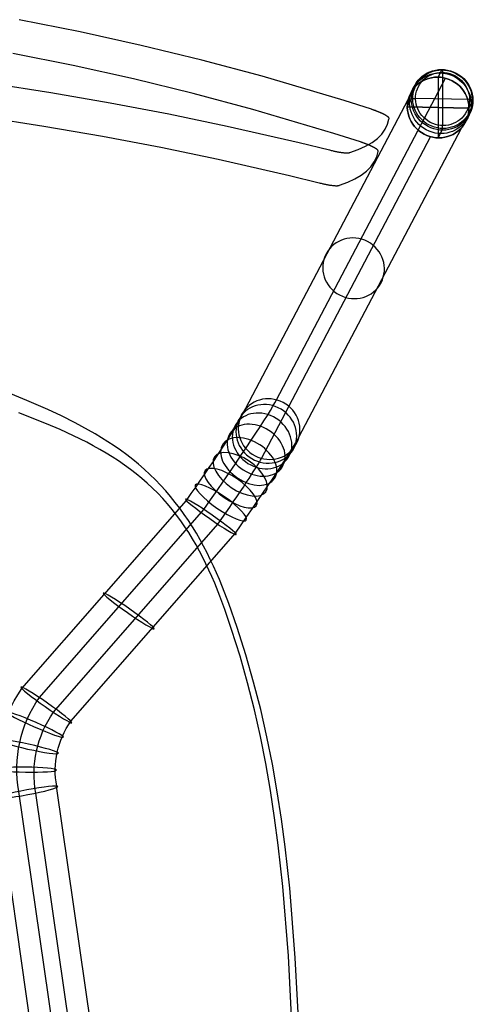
# Model space of a CAD drawing. Extents: x 1856 to 2414, y 2663 to 3200.
# Tile 8 of 8: x 2296 to 2414, y 2931 to 3185. Entities that reach past the tile are written whole.
import ezdxf

# ---------------------------------------------------------------- set-up
doc = ezdxf.new("R2010")
doc.units = 0
doc.layers.add('CAPA_01', color=12, linetype='CONTINUOUS')
doc.layers.add('METAL', color=6, linetype='CONTINUOUS')

msp = doc.modelspace()

# ---------------------------------------------------------------- linework, layer by layer
at = {"layer": 'CAPA_01'}
for points in [[(2288.38, 3168.69, 696.65), (2303.84, 3166.29, 699.97), (2319.15, 3163.65, 703.55), (2334.34, 3160.76, 707.4), (2349.35, 3157.64, 711.49), (2367.93, 3153.39, 716.95), (2375.73, 3151.47, 719.38), (2375.97, 3151.41, 719.45), (2376.2, 3151.36, 719.53), (2376.44, 3151.3, 719.62), (2376.67, 3151.24, 719.72), (2376.89, 3151.19, 719.83), (2377.12, 3151.14, 719.94), (2377.34, 3151.1, 720.06), (2377.56, 3151.05, 720.19), (2377.77, 3151.01, 720.33), (2377.98, 3150.97, 720.47), (2378.19, 3150.94, 720.62), (2378.39, 3150.9, 720.78), (2378.58, 3150.87, 720.94), (2378.77, 3150.84, 721.11), (2378.95, 3150.82, 721.29), (2379.13, 3150.8, 721.47), (2379.3, 3150.78, 721.66), (2379.47, 3150.76, 721.86), (2379.63, 3150.75, 722.06), (2379.78, 3150.74, 722.26), (2379.93, 3150.73, 722.47), (2380.07, 3150.72, 722.69), (2380.2, 3150.72, 722.91), (2380.33, 3150.72, 723.13), (2380.45, 3150.73, 723.36), (2380.56, 3150.73, 723.59), (2380.66, 3150.74, 723.82), (2380.76, 3150.76, 724.06), (2380.84, 3150.77, 724.3), (2380.92, 3150.79, 724.55), (2380.99, 3150.81, 724.79), (2383.16, 3151.59, 732.62), (2385.07, 3152.46, 740.51), (2386.72, 3153.41, 748.44), (2388.12, 3154.45, 756.41), (2389.25, 3155.58, 764.41), (2390.13, 3156.79, 772.43), (2390.74, 3158.08, 780.47), (2391.09, 3159.45, 788.5), (2391.12, 3159.62, 789.46), (2391.12, 3159.64, 789.58), (2391.11, 3159.66, 789.7), (2391.11, 3159.69, 789.82), (2391.1, 3159.71, 789.93), (2391.09, 3159.74, 790.05), (2391.07, 3159.76, 790.17), (2391.05, 3159.79, 790.29), (2391.03, 3159.82, 790.4), (2391.01, 3159.85, 790.52), (2390.98, 3159.88, 790.64), (2390.95, 3159.91, 790.76), (2390.92, 3159.94, 790.88), (2390.88, 3159.97, 790.99), (2390.84, 3160.01, 791.11), (2390.8, 3160.04, 791.22), (2390.75, 3160.08, 791.33), (2390.71, 3160.11, 791.44), (2390.65, 3160.15, 791.55), (2390.6, 3160.19, 791.66), (2390.55, 3160.22, 791.76), (2390.49, 3160.26, 791.86), (2390.43, 3160.3, 791.96), (2390.36, 3160.34, 792.06), (2390.29, 3160.38, 792.16), (2390.23, 3160.42, 792.26), (2390.15, 3160.46, 792.35), (2390.08, 3160.5, 792.44), (2390, 3160.54, 792.53), (2389.93, 3160.58, 792.62), (2389.84, 3160.63, 792.7), (2389.76, 3160.67, 792.79), (2389.68, 3160.71, 792.87), (2389.59, 3160.76, 792.95), (2389.5, 3160.8, 793.02), (2389.41, 3160.84, 793.1), (2389.31, 3160.89, 793.17), (2389.21, 3160.93, 793.24), (2389.12, 3160.98, 793.31), (2389.02, 3161.02, 793.37), (2388.91, 3161.07, 793.43), (2388.81, 3161.11, 793.49), (2388.71, 3161.15, 793.55), (2388.6, 3161.2, 793.6), (2388.49, 3161.24, 793.65), (2388.38, 3161.29, 793.7), (2388.27, 3161.33, 793.74), (2388.16, 3161.38, 793.79), (2388.05, 3161.42, 793.83), (2387.94, 3161.47, 793.86), (2387.82, 3161.51, 793.9), (2387.71, 3161.55, 793.93), (2387.59, 3161.6, 793.96), (2387.48, 3161.64, 793.98), (2387.36, 3161.68, 794), (2387.24, 3161.72, 794.02), (2387.12, 3161.77, 794.04), (2387, 3161.81, 794.05), (2386.89, 3161.85, 794.06), (2386.77, 3161.89, 794.07), (2386.65, 3161.93, 794.08), (2386.55, 3161.96, 794.08), (2379.56, 3164.18, 793.92), (2358.37, 3170.45, 793.49), (2342.83, 3174.6, 793.23), (2327.21, 3178.41, 792.99), (2311.48, 3181.89, 792.78), (2295.7, 3185.04, 792.61)], [(2286.77, 3159.98, 698.24), (2302.07, 3157.61, 701.55), (2317.2, 3155.01, 705.13), (2332.22, 3152.16, 708.97), (2347.05, 3149.08, 713.05), (2365.41, 3144.89, 718.5), (2373.11, 3143, 720.92), (2373.35, 3142.94, 720.99), (2373.58, 3142.88, 721.08), (2373.82, 3142.83, 721.17), (2374.05, 3142.78, 721.27), (2374.27, 3142.72, 721.37), (2374.49, 3142.68, 721.49), (2374.71, 3142.63, 721.61), (2374.93, 3142.59, 721.74), (2375.14, 3142.55, 721.88), (2375.35, 3142.51, 722.02), (2375.55, 3142.47, 722.17), (2375.75, 3142.44, 722.33), (2375.94, 3142.41, 722.49), (2376.13, 3142.38, 722.67), (2376.31, 3142.36, 722.84), (2376.49, 3142.34, 723.03), (2376.66, 3142.32, 723.22), (2376.82, 3142.3, 723.41), (2376.98, 3142.29, 723.61), (2377.13, 3142.28, 723.82), (2377.27, 3142.27, 724.03), (2377.41, 3142.27, 724.24), (2377.54, 3142.27, 724.46), (2377.66, 3142.27, 724.69), (2377.78, 3142.27, 724.91), (2377.89, 3142.28, 725.14), (2377.99, 3142.29, 725.38), (2378.08, 3142.31, 725.62), (2378.17, 3142.32, 725.86), (2378.24, 3142.34, 726.1), (2378.31, 3142.37, 726.34), (2380.44, 3143.15, 734.17), (2382.32, 3144.03, 742.06), (2383.95, 3144.99, 749.99), (2385.33, 3146.03, 757.96), (2386.45, 3147.16, 765.95), (2387.31, 3148.38, 773.97), (2387.92, 3149.67, 781.99), (2388.27, 3151.04, 790.02), (2388.29, 3151.21, 790.97), (2388.29, 3151.23, 791.09), (2388.29, 3151.25, 791.21), (2388.28, 3151.28, 791.33), (2388.28, 3151.3, 791.45), (2388.26, 3151.32, 791.57), (2388.25, 3151.35, 791.68), (2388.23, 3151.38, 791.8), (2388.21, 3151.4, 791.92), (2388.19, 3151.43, 792.04), (2388.16, 3151.47, 792.16), (2388.13, 3151.5, 792.27), (2388.1, 3151.53, 792.39), (2388.06, 3151.56, 792.5), (2388.02, 3151.59, 792.62), (2387.98, 3151.63, 792.73), (2387.94, 3151.66, 792.84), (2387.89, 3151.7, 792.95), (2387.84, 3151.74, 793.06), (2387.78, 3151.77, 793.16), (2387.73, 3151.81, 793.27), (2387.67, 3151.85, 793.37), (2387.61, 3151.88, 793.47), (2387.55, 3151.92, 793.57), (2387.48, 3151.96, 793.67), (2387.41, 3152, 793.76), (2387.34, 3152.04, 793.85), (2387.27, 3152.08, 793.95), (2387.19, 3152.12, 794.03), (2387.12, 3152.17, 794.12), (2387.04, 3152.21, 794.21), (2386.95, 3152.25, 794.29), (2386.87, 3152.29, 794.37), (2386.78, 3152.34, 794.45), (2386.69, 3152.38, 794.53), (2386.6, 3152.42, 794.6), (2386.51, 3152.47, 794.67), (2386.42, 3152.51, 794.74), (2386.32, 3152.55, 794.81), (2386.22, 3152.6, 794.87), (2386.12, 3152.64, 794.93), (2386.02, 3152.69, 794.99), (2385.91, 3152.73, 795.05), (2385.81, 3152.78, 795.1), (2385.7, 3152.82, 795.15), (2385.6, 3152.86, 795.2), (2385.49, 3152.91, 795.24), (2385.38, 3152.95, 795.29), (2385.27, 3153, 795.32), (2385.15, 3153.04, 795.36), (2385.04, 3153.08, 795.39), (2384.93, 3153.12, 795.43), (2384.81, 3153.17, 795.45), (2384.7, 3153.21, 795.48), (2384.58, 3153.25, 795.5), (2384.47, 3153.29, 795.52), (2384.35, 3153.34, 795.54), (2384.23, 3153.38, 795.55), (2384.12, 3153.42, 795.56), (2384, 3153.46, 795.57), (2383.88, 3153.5, 795.57), (2383.79, 3153.53, 795.58), (2376.89, 3155.72, 795.43), (2355.96, 3161.91, 795.02), (2340.61, 3166.01, 794.76), (2325.18, 3169.78, 794.54), (2309.64, 3173.22, 794.34), (2294.04, 3176.34, 794.17)], [(2368.06, 2921.31, 433.06), (2366.93, 2943.25, 431.36), (2365.48, 2961.23, 429.99), (2364.31, 2971.92, 429.21), (2363.36, 2979.04, 428.72), (2362.28, 2986.11, 428.26), (2361.03, 2993.19, 427.84), (2359.62, 3000.24, 427.47), (2358.01, 3007.29, 427.17), (2356.19, 3014.34, 426.93), (2354.16, 3021.38, 426.78), (2351.91, 3028.44, 426.74), (2349.77, 3034.62, 426.82), (2348.77, 3037.26, 426.89), (2347.35, 3040.76, 427.02), (2345.81, 3044.23, 427.19), (2345, 3045.95, 427.3), (2344.16, 3047.66, 427.41), (2343.28, 3049.35, 427.53), (2342.36, 3051.03, 427.67), (2341.41, 3052.7, 427.82), (2340.41, 3054.34, 427.97), (2339.37, 3055.96, 428.14), (2338.29, 3057.56, 428.32), (2337.16, 3059.13, 428.51), (2335.99, 3060.67, 428.71), (2334.77, 3062.18, 428.92), (2333.5, 3063.66, 429.13), (2332.2, 3065.1, 429.36), (2330.84, 3066.5, 429.59), (2329.44, 3067.86, 429.83), (2327.99, 3069.2, 430.07), (2326.51, 3070.48, 430.32), (2325, 3071.71, 430.57), (2323.45, 3072.91, 430.83), (2321.86, 3074.08, 431.09), (2320.25, 3075.2, 431.35), (2318.62, 3076.27, 431.62), (2316.97, 3077.32, 431.89), (2315.28, 3078.33, 432.16), (2313.58, 3079.31, 432.43), (2310.14, 3081.17, 432.97), (2306.63, 3082.92, 433.53), (2303.09, 3084.58, 434.09), (2297.73, 3086.93, 434.97), (2288.71, 3090.58, 436.51)], [(2366.85, 2910.76, 442.74), (2365.19, 2943.82, 440.17), (2363.71, 2961.71, 438.8), (2362.53, 2972.32, 438.02), (2361.6, 2979.37, 437.53), (2360.53, 2986.37, 437.08), (2359.31, 2993.36, 436.67), (2357.93, 3000.31, 436.31), (2356.38, 3007.24, 436.02), (2354.63, 3014.16, 435.79), (2352.68, 3021.05, 435.65), (2350.51, 3027.94, 435.62), (2348.77, 3033.09, 435.68), (2347.51, 3036.49, 435.77), (2346.14, 3039.87, 435.9), (2345.42, 3041.54, 435.97), (2344.67, 3043.21, 436.06), (2343.89, 3044.86, 436.16), (2343.08, 3046.49, 436.27), (2342.23, 3048.11, 436.38), (2341.34, 3049.72, 436.51), (2340.42, 3051.3, 436.65), (2339.46, 3052.86, 436.8), (2338.45, 3054.4, 436.96), (2337.39, 3055.92, 437.12), (2336.3, 3057.4, 437.3), (2335.16, 3058.85, 437.48), (2333.97, 3060.27, 437.68), (2332.74, 3061.66, 437.87), (2331.46, 3063, 438.08), (2330.13, 3064.32, 438.29), (2328.76, 3065.58, 438.51), (2327.34, 3066.82, 438.73), (2325.88, 3068.01, 438.96), (2324.4, 3069.16, 439.18), (2322.88, 3070.26, 439.41), (2321.31, 3071.34, 439.65), (2319.72, 3072.37, 439.88), (2318.11, 3073.36, 440.12), (2316.48, 3074.32, 440.36), (2314.82, 3075.25, 440.6), (2313.13, 3076.14, 440.84), (2309.73, 3077.84, 441.32), (2306.26, 3079.43, 441.82), (2302.76, 3080.94, 442.32), (2295.65, 3083.74, 443.35)]]:
    msp.add_polyline3d(points, dxfattribs=at)
at = {"layer": 'METAL'}
for p, q in [((2403.77, 3170.24, 11.7), (2404.8, 3172.21, 2.68)), ((2362.11, 3087.07, 392.04), (2405.71, 3169.96, 11.86)), ((2403.77, 3170.24, 11.7), (2403.77, 3154.61, 8.3)), ((2403.77, 3170.24, 11.7), (2403.77, 3154.61, 8.3)), ((2404.91, 3171.44, 1.49), (2404.91, 3157.76, -1.49)), ((2352.46, 3081.63, 389.74), (2396.06, 3164.51, 9.57)), ((2395.82, 3162.61, 9.13), (2396.85, 3164.58, 0.1)), ((2411.87, 3164.44, 0.76), (2397.96, 3164.77, -0.76)), ((2411.72, 3162.23, 10.87), (2412.75, 3164.2, 1.84)), ((2411.72, 3162.23, 10.87), (2395.82, 3162.61, 9.13)), ((2395.82, 3162.61, 9.13), (2411.72, 3162.23, 10.87)), ((2367.88, 3077.45, 390.6), (2411.48, 3160.33, 10.43)), ((2403.77, 3154.61, 8.3), (2404.8, 3156.57, -0.73)), ((2358.23, 3072, 388.31), (2401.83, 3154.89, 8.14)), ((2296.42, 3012.67, 404.83), (2338.85, 3061.14, 410.42)), ((2300.92, 3010.35, 414.95), (2343.35, 3058.83, 420.54)), ((2304.54, 3006.57, 399.83), (2346.97, 3055.05, 405.42)), ((2309.03, 3004.26, 409.95), (2351.47, 3052.74, 415.54)), ((2341.51, 2736.32, 431.22), (2305.38, 2987.52, 411.31)), ((2326.42, 2733.02, 427.05), (2290.26, 2984.41, 407.11)), ((2331.79, 2734.87, 436.83), (2295.64, 2986.18, 416.91)), ((2336.14, 2734.47, 421.44), (2300, 2985.76, 401.52))]:
    msp.add_line(p, q, dxfattribs=at)
at = {"layer": 'METAL', "extrusion": (-0.111352, -0.211688, 0.970973)}
for centre, radius in [((655.16, 3806.55, -932.55), 8), ((655.16, 3806.55, -936.7), 8), ((655.16, 3806.55, -937.41), 7.71), ((655.16, 3806.55, -937.7), 7), ((655.16, 3806.55, -927.4), 8)]:
    msp.add_circle(centre, radius, dxfattribs=at)
at = {"layer": 'METAL', "extrusion": (0.111352, 0.211688, -0.970973)}
for centre in [(-655.16, 3806.55, 927.4), (-655.16, 3806.55, 731.63), (-655.16, 3806.55, 535.86)]:
    msp.add_circle(centre, 8, dxfattribs=at)
at = {"layer": 'METAL', "extrusion": (0.195076, 0.328188, -0.92425)}
msp.add_circle((-455.34, 3710.56, 1105.95), 8, dxfattribs=at)
at = {"layer": 'METAL', "extrusion": (0.277289, 0.441218, -0.853486)}
msp.add_circle((-359.75, 3501.95, 1671.1), 8, dxfattribs=at)
at = {"layer": 'METAL', "extrusion": (0.354567, 0.545931, -0.759106)}
msp.add_circle((-302.15, 3193.57, 2208.32), 8, dxfattribs=at)
at = {"layer": 'METAL', "extrusion": (0.423516, 0.637634, -0.643473)}
msp.add_circle((-262.42, 2795.38, 2694.4), 8, dxfattribs=at)
at = {"layer": 'METAL', "extrusion": (0.481228, 0.712418, -0.510764)}
msp.add_circle((-232.35, 2322.61, 3109), 8, dxfattribs=at)
at = {"layer": 'METAL', "extrusion": (0.525668, 0.767694, -0.366495)}
msp.add_circle((-207.94, 1795.65, 3437.31), 8, dxfattribs=at)
at = {"layer": 'METAL', "extrusion": (0.555911, 0.80248, -0.21677)}
msp.add_circle((-187.01, 1237.7, 3671.83), 8, dxfattribs=at)
at = {"layer": 'METAL', "extrusion": (0.572146, 0.817369, -0.067506)}
for centre in [(-168.23, 671.88, 3812.54), (-164.75, 666.93, 3780.78), (-161.26, 661.98, 3749.02)]:
    msp.add_circle(centre, 8, dxfattribs=at)
at = {"layer": 'METAL', "extrusion": (0.401839, 0.912676, -0.07449)}
msp.add_circle((-894.64, 680.47, 3634.9), 8, dxfattribs=at)
at = {"layer": 'METAL', "extrusion": (0.212405, 0.974009, -0.078686)}
msp.add_circle((-1606.54, 675.99, 3375.78), 8, dxfattribs=at)
at = {"layer": 'METAL', "extrusion": (0.014546, 0.996708, -0.079761)}
msp.add_circle((-2253.43, 648.72, 2982.75), 8, dxfattribs=at)
at = {"layer": 'METAL', "extrusion": (-0.180062, 0.980578, -0.077743)}
msp.add_circle((-2799.32, 604.03, 2482.41), 8, dxfattribs=at)
at = {"layer": 'METAL', "extrusion": (-0.993781, 0.023743, -0.108791)}
msp.add_arc((-3227.76, -250.86, -2314.82), 1, 167.6263, 257.6263, dxfattribs=at)
at = {"layer": 'METAL', "extrusion": (-2.45232e-05, -0.977049, -0.213015)}
msp.add_arc((2397.77, -673.91, -3092.03), 1, 186.393, 276.393, dxfattribs=at)
at = {"layer": 'METAL', "extrusion": (2.45232e-05, 0.977049, 0.213015)}
msp.add_arc((-2411.68, -672.35, 3092.03), 1, 173.607, 263.607, dxfattribs=at)
at = {"layer": 'METAL', "extrusion": (0.993781, -0.023743, 0.108791)}
msp.add_arc((3214.09, -253.86, 2314.82), 1, 192.3737, 282.3737, dxfattribs=at)
at = {"layer": 'METAL', "extrusion": (-0.817602, 0.574917, 0.031578)}
for centre, radius, start in [((-3847.53, 387.89, -144.07), 37.49, 93.8727), ((-3847.53, 387.89, -139.39), 27.19, 93.8726), ((-3847.53, 387.89, -154.37), 32.81, 93.8727), ((-3847.53, 387.89, -149.69), 22.51, 93.8727)]:
    msp.add_arc(centre, radius, start, 166.2779, dxfattribs=at)
at = {"layer": 'METAL', "extrusion": (-0.00373, -0.079715, -0.996811)}
for centre, radius in [((2184.98, -3054.36, -652.26), 37.68), ((2184.98, -3054.36, -662.18), 32.24), ((2184.98, -3054.36, -646.82), 27.76), ((2184.98, -3054.36, -656.74), 22.32)]:
    msp.add_arc(centre, radius, 166.9563, 212.23, dxfattribs=at)

doc.saveas('drawing.dxf')
